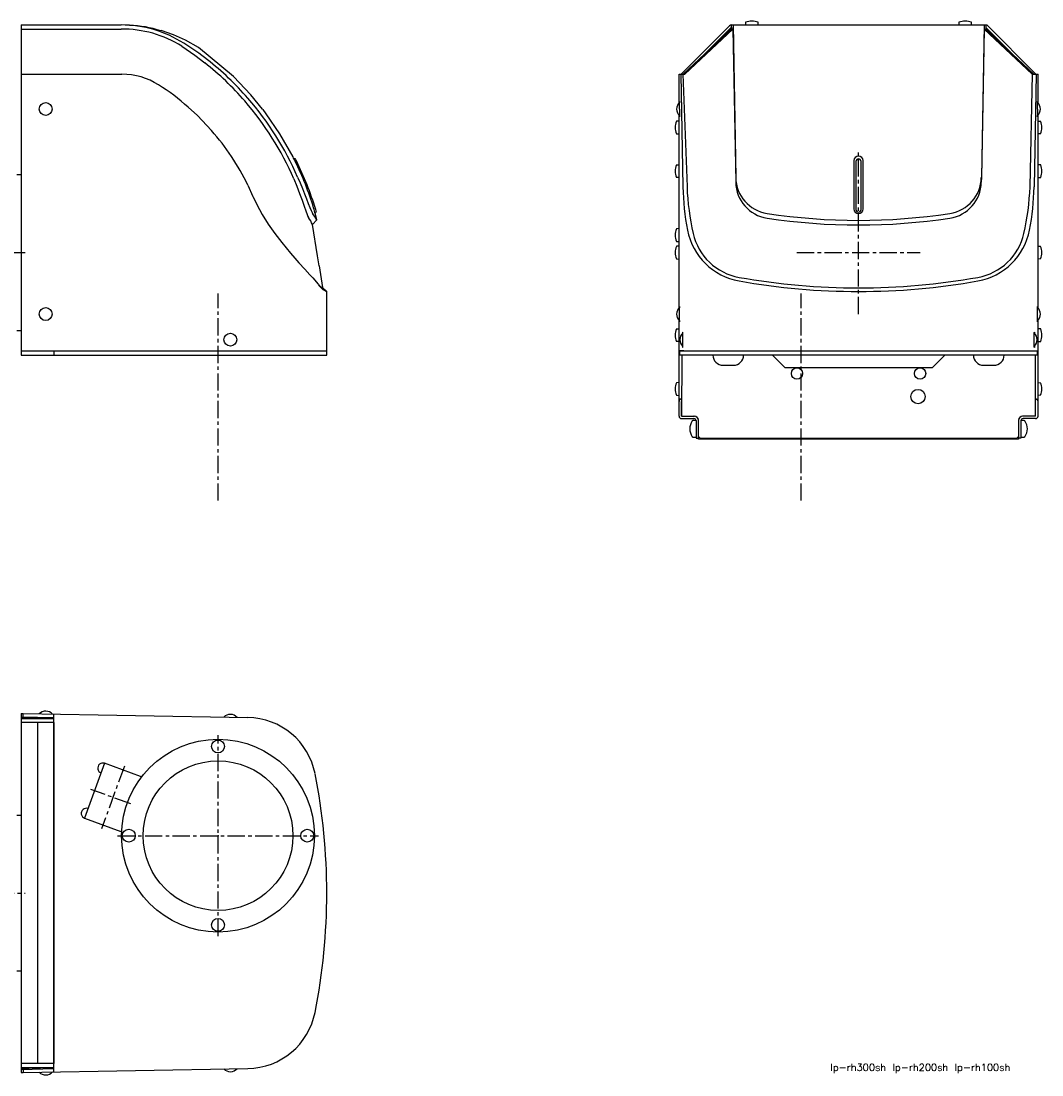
# Model space of a CAD drawing. Extents: x -983 to 402, y -117 to 744.
# Tile 3 of 4: x -96 to 402, y -117 to 397. Entities that reach past the tile are written whole.
import ezdxf

# ---------------------------------------------------------------- set-up
doc = ezdxf.new("R2010")
doc.units = 0
doc.linetypes.add('CENTER', pattern=[13.421505, 8.388441, -1.677688, 1.677688, -1.677688])
doc.layers.get('0').update_dxf_attribs({"linetype": 'CONTINUOUS'})
doc.styles.get("Standard").update_dxf_attribs({"font": 'txt.shx'})

msp = doc.modelspace()

# ---------------------------------------------------------------- linework, layer by layer
for p, q in [((257.18, 396.72), (257.07, 395.43)), ((263.37, 395.43), (263.25, 396.72)), ((361.18, 396.72), (361.07, 395.43)), ((367.37, 395.43), (367.25, 396.72)), ((-96, 395.42), (-96, 234.42)), ((-96, 395.42), (-47.26, 395.42)), ((-96, 393.42), (-47.26, 393.42)), ((249.37, 395.06), (225.72, 371.42)), ((250.19, 393.42), (226.72, 371.42)), ((251.02, 393.42), (227.55, 371.42)), ((250.2, 394.2), (237.91, 381.91)), ((250.22, 395.41), (250.19, 393.42)), ((251.02, 393.42), (250.19, 393.42)), ((250.21, 395.41), (374.72, 395.41)), ((251.05, 395.42), (251.02, 393.42)), ((251.02, 393.42), (252.35, 318.7)), ((251.05, 395.42), (252.35, 320.97)), ((257.07, 395.43), (257.07, 395.42)), ((263.37, 395.42), (263.37, 395.43)), ((361.07, 395.43), (361.07, 395.42)), ((367.37, 395.42), (367.37, 395.43)), ((373.39, 395.42), (372.09, 320.97)), ((373.42, 393.42), (372.12, 320.97)), ((373.39, 395.42), (373.42, 393.42)), ((373.42, 393.42), (396.89, 371.42)), ((373.42, 393.42), (374.25, 393.42)), ((374.22, 395.42), (374.25, 393.42)), ((374.24, 394.2), (386.52, 381.91)), ((374.25, 393.42), (397.72, 371.42)), ((374.72, 395.41), (398.71, 371.42)), ((-96, 371.42), (-46.81, 371.42)), ((16, 361.3), (7.56, 370.32)), ((224.72, 371.42), (227.55, 371.42)), ((224.72, 357.32), (224.72, 371.42)), ((225.55, 371.42), (226.63, 316.4)), ((226.58, 371.42), (228.63, 316.44)), ((396.89, 371.42), (395.81, 316.44)), ((396.89, 371.42), (399.72, 371.42)), ((398.89, 371.42), (397.81, 316.4)), ((399.72, 357.32), (399.72, 371.42)), ((21.76, 354.41), (16, 361.3)), ((21.76, 354.41), (21.75, 354.42)), ((21.76, 354.41), (21.99, 354.11)), ((21.76, 354.41), (21.76, 354.41)), ((23.44, 352.12), (21.99, 354.11)), ((224.72, 257.32), (224.72, 351.42)), ((399.72, 257.32), (399.72, 351.42)), ((224.72, 348.56), (223.43, 348.45)), ((399.72, 348.56), (401.01, 348.45)), ((223.43, 342.38), (224.72, 342.26)), ((401.01, 342.38), (399.72, 342.26)), ((37.62, 330.25), (37.08, 330.04)), ((309.97, 329.25), (309.97, 305.69)), ((314.47, 305.69), (314.47, 329.25)), ((223.42, 327.15), (224.72, 327.26)), ((310.97, 328.87), (310.97, 305.37)), ((313.47, 305.37), (313.47, 328.87)), ((401.02, 327.15), (399.72, 327.26)), ((-98, 322.42), (-96, 322.42)), ((224.72, 320.96), (223.42, 321.08)), ((372.12, 320.97), (372.08, 318.7)), ((399.72, 320.96), (401.02, 321.08)), ((14.54, 317.3), (17.03, 311.74)), ((17.09, 311.59), (17.03, 311.74)), ((17.09, 311.59), (18.85, 307.84)), ((47.24, 303.95), (47.95, 304.23)), ((46.07, 298.11), (48.23, 300.37)), ((47.46, 303.16), (47.45, 303.21)), ((48.22, 300.36), (47.46, 303.16)), ((224.72, 296.07), (223.43, 295.95)), ((223.43, 289.88), (224.72, 289.77)), ((224.72, 287.56), (223.43, 287.45)), ((399.72, 287.56), (401.01, 287.45)), ((49.29, 278), (50.98, 267.38)), ((223.43, 281.38), (224.72, 281.26)), ((401.01, 281.38), (399.72, 281.26)), ((52.96, 265.42), (50.98, 267.38)), ((53, 234.42), (52.96, 265.42)), ((223.42, 247.15), (224.72, 247.26)), ((224.72, 204.62), (224.72, 251.42)), ((399.72, 204.62), (399.72, 251.42)), ((401.02, 247.15), (399.72, 247.26)), ((-98, 246.42), (-96, 246.42)), ((224.72, 240.96), (223.42, 241.08)), ((399.72, 240.96), (401.02, 241.08)), ((-96, 236.42), (53, 236.42)), ((-96, 234.42), (53, 234.42)), ((-80, 236.42), (-80, 234.42)), ((224.72, 236.42), (399.72, 236.42)), ((399.72, 234.42), (224.72, 234.42)), ((225.02, 236.42), (225.02, 234.42)), ((227.12, 236.42), (225.02, 236.42)), ((226.07, 234.42), (225.92, 204.62)), ((270.22, 234.42), (276.22, 228.42)), ((354.22, 234.42), (348.22, 228.42)), ((398.52, 204.62), (398.52, 234.42)), ((399.42, 234.42), (399.42, 236.42)), ((246.22, 229.42), (251.22, 229.42)), ((276.22, 228.42), (348.22, 228.42)), ((373.22, 229.42), (378.22, 229.42)), ((224.72, 221.06), (223.43, 220.95)), ((399.72, 221.06), (401.01, 220.95)), ((223.43, 214.88), (224.72, 214.76)), ((225.96, 212.92), (224.72, 212.92)), ((225.92, 204.62), (225.92, 211.72)), ((398.52, 212.92), (399.72, 212.92)), ((401.01, 214.88), (399.72, 214.76)), ((225.92, 204.62), (232.22, 204.62)), ((225.92, 203.42), (232.02, 203.42)), ((233.02, 202.42), (231.47, 202.42)), ((233.02, 202.42), (233.02, 193.92)), ((234.22, 193.42), (234.22, 202.62)), ((390.22, 202.62), (390.22, 193.42)), ((391.42, 202.42), (391.42, 193.92)), ((392.96, 202.42), (391.42, 202.42)), ((398.52, 204.62), (392.22, 204.62)), ((398.52, 203.42), (392.42, 203.42)), ((231.47, 194.42), (233.02, 194.42)), ((233.02, 193.92), (234.22, 193.92)), ((234.22, 194.71), (235.22, 193.71)), ((390.22, 193.42), (234.22, 193.42)), ((389.22, 193.71), (235.22, 193.71)), ((390.22, 194.71), (389.22, 193.71)), ((391.42, 193.92), (390.22, 193.92)), ((391.42, 194.42), (392.96, 194.42)), ((-96, 59.53), (-96, -115.47)), ((-96, 59.53), (-95, 59.53)), ((-96, 58.03), (-95.99, 58.03)), ((-96, 57.13), (-88, 57.13)), ((-95.99, 58.03), (-95.99, 58.03)), ((-95.99, 58.03), (-80, 57.61)), ((-95.99, 57.53), (-95.99, 57.53)), ((-95.99, 57.53), (-92, 57.42)), ((-95, 58), (-95, 59.53)), ((-95, 59.53), (14.54, 57.62)), ((-92, 57.42), (-80.78, 57.13)), ((-88, 57.13), (-80, 57.13)), ((-80, -115.21), (-80, 59.27)), ((-88, 55.13), (-96, 55.13)), ((-88, 55.13), (-88, -111.07)), ((-80, 55.13), (-88, 55.13)), ((-80, 55.13), (-80, -111.07)), ((-55.29, 35.29), (-65.03, 8.51)), ((-37.71, 28.89), (-55.29, 35.29)), ((-37.71, 28.89), (-37.43, 28.79)), ((-37.43, 28.79), (-37.22, 28.7)), ((-98, 10.03), (-96, 10.03)), ((-65.03, 8.51), (-47.45, 2.11)), ((-47.18, 2.01), (-47.45, 2.11)), ((-47.18, 2.01), (-46.92, 2.71)), ((-46.96, 1.94), (-47.18, 2.01)), ((-98, -65.97), (-96, -65.97)), ((-88, -111.07), (-96, -111.07)), ((-96, -113.07), (-88, -113.07)), ((-92, -113.36), (-80.78, -113.07)), ((-80, -111.07), (-88, -111.07)), ((-88, -113.07), (-80, -113.07)), ((-96, -113.97), (-95.99, -113.97)), ((-96, -115.47), (-95, -115.47)), ((-95.99, -113.47), (-92, -113.36)), ((-95.99, -113.47), (-95.99, -113.47)), ((-95.99, -113.97), (-80, -113.55)), ((-95.99, -113.97), (-95.99, -113.97)), ((-95, -115.47), (14.54, -113.56)), ((-95, -113.94), (-95, -115.47))]:
    msp.add_line(p, q)
at = {"color": 4, "linetype": 'CENTER'}
for p, q in [((312.22, 254.42), (312.22, 334.42)), ((-115, 284.42), (-94, 284.42)), ((282.22, 284.42), (342.22, 284.42)), ((0, 163.42), (0, 264.42)), ((284.25, 163.42), (284.25, 264.42)), ((0, -49), (0, 49)), ((-45.67, 33.92), (-56.79, 3.38)), ((-42.48, 15.46), (-62.04, 22.58)), ((-49, 0), (49, 0)), ((-617.8, -27.97), (-94, -27.97))]:
    msp.add_line(p, q, dxfattribs=at)
at = {"flags": 128}
for points in [[(-15.84, 387.94), (-21.68, 390.57), (-27.78, 392.65)], [(7.56, 370.32), (-9.59, 384.41), (-15.83, 387.96)], [(-17.62, 385.02), (-11.23, 380.62), (-6.39, 376.9)], [(-14.6, 355.31), (-10.05, 351.28), (-3.12, 343.94)], [(224.99, 354.37), (224.99, 355.53), (224.98, 356.57), (224.97, 357.4), (224.95, 357.94), (224.93, 358.12), (224.91, 357.94), (224.89, 357.5)], [(399.44, 354.37), (399.44, 355.53), (399.45, 356.57), (399.47, 357.4), (399.49, 357.94), (399.51, 358.12), (399.53, 357.94), (399.54, 357.5)], [(36.58, 331.03), (30.15, 342.38), (23.44, 352.12)], [(224.99, 354.37), (224.99, 353.21), (224.98, 352.17), (224.97, 351.34), (224.95, 350.8), (224.93, 350.62), (224.91, 350.8), (224.89, 351.24)], [(399.44, 354.37), (399.44, 353.21), (399.45, 352.17), (399.47, 351.34), (399.49, 350.8), (399.51, 350.62), (399.53, 350.8), (399.54, 351.24)], [(36.95, 320.34), (38.42, 316.8), (39.77, 313.26), (40.97, 309.97), (42.02, 306.97), (42.8, 304.76), (43.44, 302.98), (43.82, 302.07), (44.13, 301.45)], [(38.79, 321.13), (39.97, 318.36), (41.1, 315.63), (42.16, 313.01), (43.13, 310.59), (44.02, 308.34), (44.78, 306.43), (45.42, 304.94), (45.89, 303.96), (46.04, 303.7)], [(18.85, 307.84), (21.52, 302.96), (24.46, 298.27), (27.69, 293.66), (31.03, 289.29), (35.26, 284.16), (37.37, 281.73), (39.41, 279.45), (42.3, 276.32), (44.81, 273.61), (46.25, 272.04), (48.83, 268.98)], [(49.29, 278), (48.53, 282.75), (46.07, 298.11)], [(224.99, 254.37), (224.99, 255.53), (224.98, 256.57), (224.97, 257.4), (224.95, 257.94), (224.93, 258.12), (224.91, 257.94), (224.89, 257.5)], [(399.44, 254.37), (399.44, 255.53), (399.45, 256.57), (399.47, 257.4), (399.49, 257.94), (399.51, 258.12), (399.53, 257.94), (399.54, 257.5)], [(224.89, 251.24), (224.91, 250.8), (224.93, 250.62), (224.95, 250.8), (224.97, 251.34), (224.98, 252.17), (224.99, 253.21), (224.99, 254.37)], [(399.54, 251.24), (399.53, 250.8), (399.51, 250.62), (399.49, 250.8), (399.47, 251.34), (399.45, 252.17), (399.44, 253.21), (399.44, 254.37)], [(226.57, 241.87), (226.56, 243.03), (226.55, 244.07), (226.54, 244.9), (226.52, 245.44), (226.5, 245.62), (226.48, 245.44), (226.46, 245)], [(226.46, 238.74), (226.48, 238.3), (226.5, 238.12), (226.52, 238.3), (226.54, 238.84), (226.55, 239.67), (226.56, 240.71), (226.57, 241.87)], [(397.87, 241.87), (397.87, 243.03), (397.88, 244.07), (397.9, 244.9), (397.92, 245.44), (397.94, 245.62), (397.96, 245.44), (397.97, 245)], [(397.97, 238.74), (397.96, 238.3), (397.94, 238.12), (397.92, 238.3), (397.9, 238.84), (397.88, 239.67), (397.87, 240.71), (397.87, 241.87)]]:
    msp.add_lwpolyline(points, dxfattribs=at)
for centre, radius in [((-84, 354.42), 3.15), ((-84, 254.42), 3.15), ((6, 241.92), 3.15), ((282.22, 225.42), 2.75), ((342.22, 225.42), 2.75), ((341.22, 214.17), 3.5), ((0, 0), 47), ((0, 43.5), 3.15), ((0, 0), 36.5), ((-43.5, 0), 3.15), ((43.5, 0), 3.15), ((0, -43.5), 3.15)]:
    msp.add_circle(centre, radius)
for centre, radius, start, end in [((260.22, 389.33), 7.99, 67.6497, 112.3503), ((364.22, 389.33), 7.99, 67.6497, 112.3503), ((-47.16, 338.77), 56.64, 57.4517, 90.1048), ((-46.76, 338.71), 54.71, 57.8192, 90.5207), ((-44.06, 344.04), 51.15, 71.4725, 89.0572), ((250.21, 394.21), 1.2, 90, 135), ((-86.95, 273.61), 132.99, 52.0447, 58.105), ((-95.53, 263.99), 143.85, 41.0047, 51.7125), ((-96.35, 263.12), 147.05, 41.0487, 51.6689), ((-46.63, 339.13), 32.28, 56.9618, 90.328), ((-74.39, 291.07), 87.76, 47.0553, 58.875), ((-99.33, 261.17), 148.58, 23.4681, 40.8557), ((-96.74, 262.8), 147.55, 23.2857, 41.044), ((227.91, 354.37), 4.35, 132.7411, 227.282), ((396.52, 354.37), 4.35, 312.718, 47.2589), ((230.81, 345.41), 7.99, 157.6497, 202.3503), ((393.62, 345.41), 7.99, 337.6497, 22.3503), ((-92.89, 265.16), 119.41, 25.8875, 41.2539), ((-109.93, 256.55), 164.35, 26.1198, 26.9458), ((-96.01, 262.11), 150, 26.5392, 27.0186), ((-96.01, 262.11), 150, 16.7871, 26.5392), ((312.22, 329.25), 2.25, 0, 180), ((312.22, 328.87), 1.25, 0, 180), ((-96.98, 262.81), 149.97, 16.7985, 26.1523), ((230.8, 324.11), 7.98, 157.6435, 202.3565), ((393.64, 324.11), 7.98, 337.6435, 22.3565), ((270.34, 321.29), 18, 181, 261.3464), ((270.35, 319.01), 18, 181, 261.4173), ((354.09, 319.01), 18, 278.5827, 359), ((354.09, 321.29), 18, 278.6536, 359), ((349.77, 318.81), 123.17, 181.1245, 190.9809), ((351.71, 321.02), 123.17, 182.1339, 192.806), ((272.73, 321.02), 123.17, 347.194, 357.8661), ((274.66, 318.81), 123.17, 349.0191, 358.8755), ((-71.21, 224.84), 141.3, 32.3103, 33.9227), ((-107.73, 259.56), 161.2, 15.7115, 16.7993), ((-96.01, 262.11), 150, 16.3078, 16.7871), ((312.22, 596.42), 296.3, 261.3464, 278.6536), ((312.22, 305.69), 2.25, 180, 0), ((312.22, 305.37), 1.25, 180, 0), ((26.97, 289.24), 21.06, 24.9434, 35.4244), ((312.22, 596.42), 298.55, 261.4173, 278.5827), ((230.81, 292.92), 7.99, 157.6497, 202.3503), ((259.5, 301.3), 31.21, 190.9809, 259.8712), ((258.97, 299.94), 28.06, 192.806, 259.8178), ((364.94, 301.3), 31.21, 280.1288, 349.0191), ((365.47, 299.94), 28.06, 280.1822, 347.194), ((230.81, 284.41), 7.99, 157.6497, 202.3503), ((393.62, 284.41), 7.99, 337.6497, 22.3503), ((57.01, 274.24), 9.73, 212.7325, 245.3485), ((51.72, 270.62), 3.32, 217.3725, 257.1331), ((312.22, 596.42), 329.28, 259.8178, 280.1822), ((312.22, 596.42), 331, 259.8712, 280.1288), ((227.91, 254.37), 4.35, 132.718, 226.0094), ((396.52, 254.37), 4.35, 313.9906, 47.282), ((230.8, 244.11), 7.98, 157.6435, 202.3565), ((393.64, 244.11), 7.98, 337.6435, 22.3565), ((229.49, 241.87), 4.35, 132.718, 226.0094), ((394.95, 241.87), 4.35, 313.9906, 47.282), ((246.22, 234.42), 5, 180, 270), ((251.22, 234.42), 5, 270, 0), ((373.22, 234.42), 5, 180, 270), ((378.22, 234.42), 5, 270, 0), ((230.81, 217.91), 7.99, 157.6497, 202.3503), ((393.62, 217.91), 7.99, 337.6497, 22.3503), ((225.92, 211.72), 1.2, 90, 180), ((398.52, 211.72), 1.2, 0, 90), ((225.92, 204.62), 1.2, 180, 270), ((236.42, 198.42), 6.5, 143.6416, 216.3584), ((231.47, 202.06), 0.36, 90, 143.6416), ((232.02, 202.42), 2.2, 360, 90), ((232.02, 202.42), 1, 360, 90), ((232.22, 202.62), 2, 360, 90), ((392.22, 202.62), 2, 90, 180), ((392.42, 202.42), 2.2, 90, 180), ((392.42, 202.42), 1, 90, 180), ((392.96, 202.06), 0.36, 36.3584, 90), ((388.02, 198.42), 6.5, 323.6416, 36.3584), ((398.52, 204.62), 1.2, 270, 0), ((231.47, 194.78), 0.36, 216.3584, 270), ((392.96, 194.78), 0.36, 270, 323.6416), ((-84, 56.4), 4.35, 41.3857, 136.6143), ((6, 54.83), 4.35, 41.3857, 136.6143), ((13.97, 23.65), 33.98, 11.189, 89), ((-56.14, 32.94), 2.5, 70, 250), ((-246.98, -27.97), 299.98, 348.811, 11.189), ((-64.18, 10.85), 2.5, 70, 250), ((13.97, -79.59), 33.98, 271, 348.811), ((-84, -112.35), 4.35, 223.3857, 318.6143), ((6, -110.77), 4.35, 223.3857, 318.6143)]:
    msp.add_arc(centre, radius, start, end)
msp.add_point((0, 0))
msp.add_point((0, 0))
msp.add_point((0, 0))
msp.add_point((0, 0))
msp.add_point((0, 0))
msp.add_point((0, 0))
msp.add_point((0, 0))
msp.add_point((0, 0))
msp.add_point((0, 0))
msp.add_point((0, 0))

# ---------------------------------------------------------------- texts
at = {"color": 2}
msp.add_text('lp-rh300sh lp-rh200sh lp-rh100sh', height=3.5, dxfattribs=at).set_placement((298.52, -114.73))

doc.saveas('drawing.dxf')
